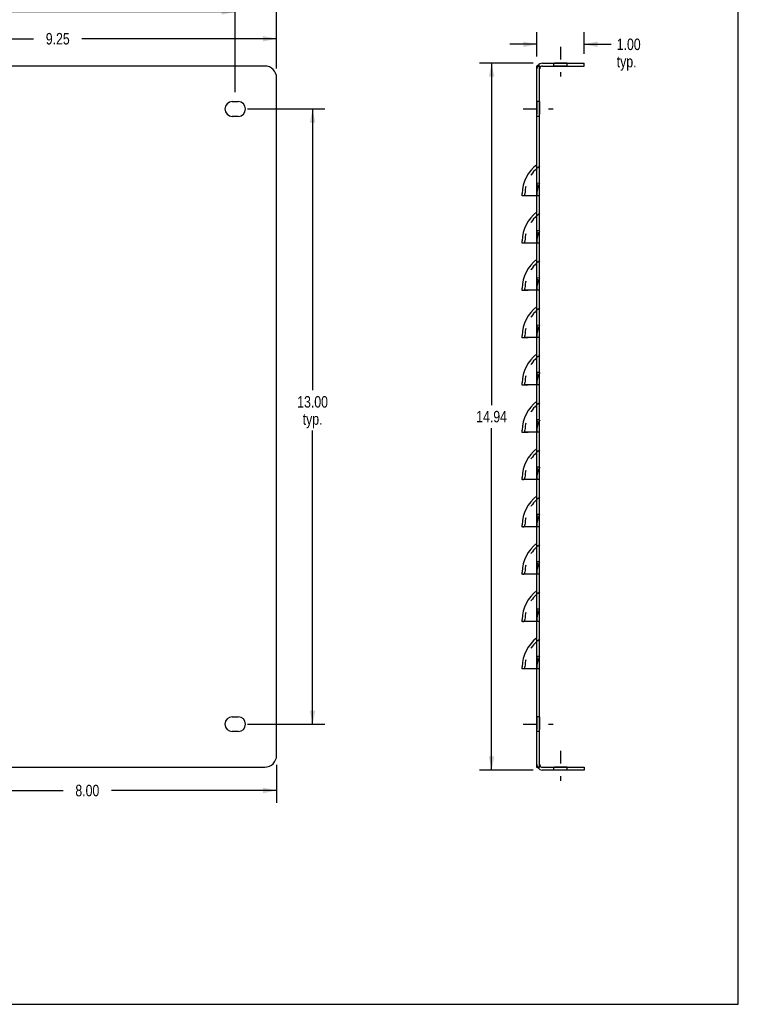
# Model space of a CAD drawing. Header units: inches. Extents: x 0 to 48.6, y 0 to 31.4.
# Tile 3 of 4: x 33.4 to 48.6, y 0 to 20.8. Entities that reach past the tile are written whole.
import ezdxf

# ---------------------------------------------------------------- set-up
doc = ezdxf.new("R2010")
doc.units = ezdxf.units.IN
doc.header["$LTSCALE"] = 2.671429
doc.header["$MEASUREMENT"] = 0
doc.linetypes.add('DASHED', pattern=[0.2, 0.1, -0.1])
doc.linetypes.add('HIDDEN', pattern=[0.2, 0.1, -0.1])
doc.layers.get('0').update_dxf_attribs({"linetype": 'CONTINUOUS'})
for name, color, linetype in [('02___PRT_ALL_AXES', 7, 'CONTINUOUS'), ('DEFAULT_2', 8, 'HIDDEN'), ('DIMENSIONS', 7, 'CONTINUOUS')]:
    doc.layers.add(name, color=color, linetype=linetype)
doc.styles.get("Standard").update_dxf_attribs({"font": 'txt', "width": 0.8})
doc.dimstyles.new('DIMSTYLE_1', dxfattribs={"dimtxt": 0.242857, "dimasz": 0.285714, "dimexe": 0.09, "dimexo": 0.07, "dimgap": 0.0425, "dimtad": 0, "dimtih": 1, "dimtoh": 1, "dimzin": 4, "dimdsep": 46, "dimtxsty": 'Standard', "dimblk": '_FILLED', "dimblk1": '_FILLED', "dimblk2": '_FILLED', "dimcen": 0.09, "dimadec": 0, "dimazin": 0, "dimtfac": 1, "dimtofl": 0, "dimtmove": 0, "dimatfit": 3, "dimldrblk": '_FILLED', "dimfxl": 0, "dimtolj": 1, "dimtzin": 4, "dimarcsym": 0})

# ---------------------------------------------------------------- blocks, each defined once
blk = doc.blocks.new('_FILLED')
at = {"color": 0, "linetype": 'ByBlock'}
blk.add_solid([(0, 0), (-1, 0.2), (-1, -0.2)], dxfattribs=at)
blk = doc.blocks.new('*D1')
at = {"layer": 'DIMENSIONS', "color": 2, "linetype": 'Continuous'}
for p, q in [((3.063, 19.778), (3.063, 21.915)), ((38.813, 19.778), (38.813, 21.915)), ((3.063, 21.658), (20.331, 21.658)), ((38.813, 21.658), (21.545, 21.658))]:
    blk.add_line(p, q, dxfattribs=at)
at = {"layer": 'DIMENSIONS', "color": 2, "linetype": 'Continuous', "xscale": 0.2857142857, "yscale": 0.2857142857, "zscale": 0.2857142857, "rotation": 180}
blk.add_blockref('_FILLED', (3.063, 21.658), dxfattribs=at)
at = {"layer": 'DIMENSIONS', "color": 2, "linetype": 'Continuous', "xscale": 0.2857142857, "yscale": 0.2857142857, "zscale": 0.2857142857}
blk.add_blockref('_FILLED', (38.813, 21.658), dxfattribs=at)
at = {"layer": 'DIMENSIONS', "color": 2, "linetype": 'Continuous', "insert": (20.938, 21.78), "char_height": 0.2429, "width": 0.97143, "attachment_point": 2, "line_spacing_factor": 0.9}
blk.add_mtext('35.75', dxfattribs=at)
blk = doc.blocks.new('*D2')
at = {"layer": 'DIMENSIONS', "color": 2, "linetype": 'Continuous'}
for p, q in [((44.233, 19.888), (43.099, 19.888)), ((43.357, 19.888), (43.357, 12.663)), ((43.357, 4.951), (43.357, 12.177)), ((44.233, 4.951), (43.099, 4.951))]:
    blk.add_line(p, q, dxfattribs=at)
at = {"layer": 'DIMENSIONS', "color": 2, "linetype": 'Continuous', "xscale": 0.2857142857, "yscale": 0.2857142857, "zscale": 0.2857142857}
for p, rotation in [((43.357, 19.888), 90), ((43.357, 4.951), 270)]:
    blk.add_blockref('_FILLED', p, dxfattribs=dict(at, rotation=rotation))
at = {"layer": 'DIMENSIONS', "color": 2, "linetype": 'Continuous', "insert": (43.357, 12.541), "char_height": 0.2429, "width": 0.97143, "attachment_point": 2, "line_spacing_factor": 0.9}
blk.add_mtext('14.94', dxfattribs=at)
blk = doc.blocks.new('*D3')
at = {"layer": 'DIMENSIONS', "color": 2, "linetype": 'Continuous'}
for p, q in [((29.563, 20.088), (29.563, 20.662)), ((38.813, 19.778), (38.813, 20.662)), ((29.563, 20.404), (33.678, 20.404)), ((38.813, 20.404), (34.698, 20.404))]:
    blk.add_line(p, q, dxfattribs=at)
at = {"layer": 'DIMENSIONS', "color": 2, "linetype": 'Continuous', "xscale": 0.2857142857, "yscale": 0.2857142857, "zscale": 0.2857142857, "rotation": 180}
blk.add_blockref('_FILLED', (29.563, 20.404), dxfattribs=at)
at = {"layer": 'DIMENSIONS', "color": 2, "linetype": 'Continuous', "xscale": 0.2857142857, "yscale": 0.2857142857, "zscale": 0.2857142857}
blk.add_blockref('_FILLED', (38.813, 20.404), dxfattribs=at)
at = {"layer": 'DIMENSIONS', "color": 2, "linetype": 'Continuous', "insert": (34.188, 20.526), "char_height": 0.2429, "width": 0.77714, "attachment_point": 2, "line_spacing_factor": 0.9}
blk.add_mtext('9.25', dxfattribs=at)
blk = doc.blocks.new('*D6')
at = {"layer": 'DIMENSIONS', "color": 2, "linetype": 'Continuous'}
for p, q in [((38.813, 5.061), (38.813, 4.261)), ((30.813, 4.751), (30.813, 4.261)), ((30.813, 4.518), (34.303, 4.518)), ((38.813, 4.518), (35.323, 4.518))]:
    blk.add_line(p, q, dxfattribs=at)
at = {"layer": 'DIMENSIONS', "color": 2, "linetype": 'Continuous', "xscale": 0.2857142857, "yscale": 0.2857142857, "zscale": 0.2857142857, "rotation": 180}
blk.add_blockref('_FILLED', (30.813, 4.518), dxfattribs=at)
at = {"layer": 'DIMENSIONS', "color": 2, "linetype": 'Continuous', "xscale": 0.2857142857, "yscale": 0.2857142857, "zscale": 0.2857142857}
blk.add_blockref('_FILLED', (38.813, 4.518), dxfattribs=at)
at = {"layer": 'DIMENSIONS', "color": 2, "linetype": 'Continuous', "insert": (34.813, 4.639), "char_height": 0.2429, "width": 0.77714, "attachment_point": 2, "line_spacing_factor": 0.9}
blk.add_mtext('8.00', dxfattribs=at)
blk = doc.blocks.new('*D7')
at = {"layer": 'DIMENSIONS', "color": 2, "linetype": 'Continuous'}
for p, q in [((44.313, 20.028), (44.313, 20.544)), ((45.313, 20.088), (45.313, 20.544)), ((44.313, 20.287), (43.742, 20.287)), ((45.313, 20.287), (45.881, 20.287))]:
    blk.add_line(p, q, dxfattribs=at)
at = {"layer": 'DIMENSIONS', "color": 2, "linetype": 'Continuous', "xscale": 0.2857142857, "yscale": 0.2857142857, "zscale": 0.2857142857}
blk.add_blockref('_FILLED', (44.313, 20.287), dxfattribs=at)
at = {"layer": 'DIMENSIONS', "color": 2, "linetype": 'Continuous', "xscale": 0.2857142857, "yscale": 0.2857142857, "zscale": 0.2857142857, "rotation": 180}
blk.add_blockref('_FILLED', (45.313, 20.287), dxfattribs=at)
at = {"layer": 'DIMENSIONS', "color": 2, "linetype": 'Continuous', "insert": (46.002, 20.408), "char_height": 0.2429, "width": 0.77714, "attachment_point": 1, "line_spacing_factor": 0.9}
blk.add_mtext('1.00\\Ptyp.', dxfattribs=at)
blk = doc.blocks.new('*D10')
at = {"layer": 'DIMENSIONS', "color": 2, "linetype": 'Continuous'}
for p, q in [((38.201, 18.92), (39.831, 18.92)), ((39.574, 18.92), (39.574, 12.975)), ((39.574, 5.92), (39.574, 12.125)), ((38.201, 5.92), (39.831, 5.92))]:
    blk.add_line(p, q, dxfattribs=at)
at = {"layer": 'DIMENSIONS', "color": 2, "linetype": 'Continuous', "xscale": 0.2857142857, "yscale": 0.2857142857, "zscale": 0.2857142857}
for p, rotation in [((39.574, 18.92), 90), ((39.574, 5.92), 270)]:
    blk.add_blockref('_FILLED', p, dxfattribs=dict(at, rotation=rotation))
at = {"layer": 'DIMENSIONS', "color": 2, "linetype": 'Continuous', "insert": (39.574, 12.853), "char_height": 0.2429, "width": 0.97143, "attachment_point": 2, "line_spacing_factor": 0.9}
blk.add_mtext('13.00\\Ptyp.', dxfattribs=at)
blk = doc.blocks.new('*D19')
at = {"color": 2, "linetype": 'Continuous'}
for p, q in [((3.938, 19.276), (3.938, 21.229)), ((37.938, 19.276), (37.938, 21.229)), ((3.938, 20.972), (20.331, 20.972)), ((37.938, 20.972), (21.545, 20.972))]:
    blk.add_line(p, q, dxfattribs=at)
at = {"color": 2, "linetype": 'Continuous', "xscale": 0.2857142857, "yscale": 0.2857142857, "zscale": 0.2857142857, "rotation": 180}
blk.add_blockref('_FILLED', (3.938, 20.972), dxfattribs=at)
at = {"color": 2, "linetype": 'Continuous', "xscale": 0.2857142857, "yscale": 0.2857142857, "zscale": 0.2857142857}
blk.add_blockref('_FILLED', (37.938, 20.972), dxfattribs=at)
at = {"color": 2, "linetype": 'Continuous', "insert": (20.938, 21.093), "char_height": 0.2429, "width": 0.97143, "attachment_point": 2, "line_spacing_factor": 0.9}
blk.add_mtext('34.00', dxfattribs=at)

msp = doc.modelspace()

# ---------------------------------------------------------------- linework, layer by layer
at = {"color": 7, "linetype": 'Continuous'}
for p, q in [((48.571, 0), (48.571, 31.429)), ((44.373, 19.828), (44.313, 19.828)), ((44.342, 19.847), (44.353, 19.838)), ((44.373, 5.011), (44.373, 19.828)), ((44.433, 19.828), (45.313, 19.828)), ((45.313, 19.828), (45.313, 19.888)), ((44.373, 5.011), (44.313, 5.011)), ((44.342, 4.993), (44.353, 5.002)), ((44.433, 5.011), (45.313, 5.011)), ((45.313, 5.011), (45.313, 4.951)), ((0, 0), (48.571, 0))]:
    msp.add_line(p, q, dxfattribs=at)
at = {"color": 3, "linetype": 'Continuous'}
for p, q in [((38.563, 19.828), (29.589, 19.828)), ((44.313, 5.011), (44.313, 19.828)), ((44.338, 19.844), (44.334, 19.841)), ((44.342, 19.847), (44.338, 19.844)), ((44.433, 19.888), (45.313, 19.888)), ((38.813, 5.261), (38.813, 19.578)), ((44.001, 17.087), (44.001, 17.131)), ((44.311, 17.088), (44.128, 17.087)), ((44.001, 16.087), (44.001, 16.131)), ((44.311, 16.088), (44.128, 16.087)), ((44.001, 15.087), (44.001, 15.131)), ((44.311, 15.088), (44.128, 15.087)), ((44.001, 14.087), (44.001, 14.131)), ((44.311, 14.088), (44.128, 14.087)), ((44.001, 13.087), (44.001, 13.131)), ((44.311, 13.088), (44.128, 13.087)), ((44.001, 12.087), (44.001, 12.131)), ((44.311, 12.088), (44.128, 12.087)), ((44.001, 11.087), (44.001, 11.131)), ((44.311, 11.088), (44.128, 11.087)), ((44.001, 10.087), (44.001, 10.131)), ((44.311, 10.088), (44.128, 10.087)), ((44.001, 9.087), (44.001, 9.131)), ((44.311, 9.088), (44.128, 9.087)), ((44.001, 8.087), (44.001, 8.131)), ((44.311, 8.088), (44.128, 8.087)), ((44.001, 7.087), (44.001, 7.131)), ((44.311, 7.088), (44.128, 7.087)), ((30.839, 5.011), (38.563, 5.011)), ((44.338, 4.996), (44.334, 4.998)), ((44.342, 4.993), (44.338, 4.996)), ((45.313, 4.951), (44.433, 4.951))]:
    msp.add_line(p, q, dxfattribs=at)
for points in [[(44.334, 19.841), (44.329, 19.839), (44.324, 19.837), (44.32, 19.835), (44.316, 19.833), (44.314, 19.831)], [(44.128, 17.087), (44.035, 17.086), (44.016, 17.086), (44.005, 17.087), (44.001, 17.087)], [(44.128, 16.087), (44.035, 16.086), (44.016, 16.086), (44.005, 16.087), (44.001, 16.087)], [(44.128, 15.087), (44.035, 15.086), (44.016, 15.086), (44.005, 15.087), (44.001, 15.087)], [(44.128, 14.087), (44.035, 14.086), (44.016, 14.086), (44.005, 14.087), (44.001, 14.087)], [(44.128, 13.087), (44.035, 13.086), (44.016, 13.086), (44.005, 13.087), (44.001, 13.087)], [(44.128, 12.087), (44.035, 12.086), (44.016, 12.086), (44.005, 12.087), (44.001, 12.087)], [(44.128, 11.087), (44.035, 11.086), (44.016, 11.086), (44.005, 11.087), (44.001, 11.087)], [(44.128, 10.087), (44.035, 10.086), (44.016, 10.086), (44.005, 10.087), (44.001, 10.087)], [(44.128, 9.087), (44.035, 9.086), (44.016, 9.086), (44.005, 9.087), (44.001, 9.087)], [(44.128, 8.087), (44.035, 8.086), (44.016, 8.086), (44.005, 8.087), (44.001, 8.087)], [(44.128, 7.087), (44.035, 7.086), (44.016, 7.086), (44.005, 7.087), (44.001, 7.087)], [(44.334, 4.998), (44.329, 5), (44.324, 5.002), (44.32, 5.004), (44.316, 5.006), (44.314, 5.008)]]:
    msp.add_lwpolyline(points, dxfattribs=at)
at = {"color": 7, "linetype": 'Continuous'}
for points in [[(44.388, 19.808), (44.388, 19.809), (44.386, 19.811), (44.384, 19.813), (44.381, 19.816), (44.379, 19.819), (44.376, 19.822), (44.374, 19.825)], [(44.379, 19.815), (44.379, 19.815), (44.38, 19.814), (44.379, 19.815), (44.378, 19.816)], [(44.388, 5.032), (44.388, 5.031), (44.386, 5.029), (44.384, 5.027), (44.381, 5.024), (44.379, 5.021), (44.376, 5.018), (44.374, 5.014)]]:
    msp.add_lwpolyline(points, dxfattribs=at)
at = {"color": 3, "linetype": 'Continuous'}
for centre, radius, start, end in [((38.563, 19.578), 0.25, 0, 90), ((44.433, 19.768), 0.12, 90, 146.0382), ((44.801, 17.109), 0.8, 127.5623, 178.4272), ((44.801, 16.109), 0.8, 127.5623, 178.4272), ((44.801, 15.109), 0.8, 127.5623, 178.4272), ((44.801, 14.109), 0.8, 127.5623, 178.4272), ((44.801, 13.109), 0.8, 127.5623, 178.4272), ((44.801, 12.109), 0.8, 127.5623, 178.4272), ((44.801, 11.109), 0.8, 127.5623, 178.4272), ((44.801, 10.109), 0.8, 127.5623, 178.4272), ((44.801, 9.109), 0.8, 127.5623, 178.4272), ((44.801, 8.109), 0.8, 127.5623, 178.4272), ((44.801, 7.109), 0.8, 127.5623, 178.4272), ((38.563, 5.261), 0.25, 270, 360), ((44.433, 5.071), 0.12, 213.9618, 270)]:
    msp.add_arc(centre, radius, start, end, dxfattribs=at)
at = {"color": 7, "linetype": 'Continuous'}
for centre, start, end in [((44.433, 19.768), 90, 159.6051), ((44.433, 5.071), 200.3949, 270)]:
    msp.add_arc(centre, 0.06, start, end, dxfattribs=at)
at = {"layer": '02___PRT_ALL_AXES', "color": 2, "linetype": 'DASHED'}
for p, q in [((44.813, 20.234), (44.813, 19.603)), ((44.027, 18.92), (44.659, 18.92)), ((44.027, 5.92), (44.659, 5.92)), ((44.813, 5.357), (44.813, 4.725))]:
    msp.add_line(p, q, dxfattribs=at)
at = {"layer": '02___PRT_ALL_AXES', "color": 8, "linetype": 'HIDDEN'}
for p, q in [((44.673, 19.828), (44.673, 19.888)), ((44.954, 19.888), (44.673, 19.888)), ((44.954, 19.828), (44.673, 19.828)), ((44.954, 19.828), (44.954, 19.888)), ((44.313, 19.076), (44.313, 18.763)), ((44.373, 19.076), (44.313, 19.076)), ((44.373, 19.076), (44.373, 18.763)), ((44.373, 18.763), (44.313, 18.763)), ((44.373, 6.076), (44.313, 6.076)), ((44.313, 6.076), (44.313, 5.763)), ((44.373, 6.076), (44.373, 5.763)), ((44.373, 5.763), (44.313, 5.763)), ((44.954, 5.011), (44.673, 5.011)), ((44.673, 4.951), (44.673, 5.011)), ((44.954, 4.951), (44.954, 5.011)), ((44.954, 4.951), (44.673, 4.951))]:
    msp.add_line(p, q, dxfattribs=at)
at = {"layer": '02___PRT_ALL_AXES', "color": 3, "linetype": 'Continuous'}
for p, q in [((37.876, 19.076), (38.001, 19.076)), ((38.001, 18.763), (37.876, 18.763)), ((37.876, 6.076), (38.001, 6.076)), ((38.001, 5.763), (37.876, 5.763))]:
    msp.add_line(p, q, dxfattribs=at)
for centre, start, end in [((37.876, 18.92), 90, 270), ((38.001, 18.92), 270, 90), ((37.876, 5.92), 90, 270), ((38.001, 5.92), 270, 90)]:
    msp.add_arc(centre, 0.156, start, end, dxfattribs=at)
at = {"layer": 'DEFAULT_2', "color": 8, "linetype": 'HIDDEN'}
for p, q in [((44.314, 19.831), (44.313, 19.828)), ((44.344, 19.828), (44.343, 19.829)), ((44.353, 19.838), (44.388, 19.808)), ((44.374, 19.825), (44.373, 19.828)), ((44.318, 17.311), (44.313, 17.352)), ((44.313, 17.352), (44.317, 17.309)), ((44.373, 17.348), (44.313, 17.352)), ((44.319, 17.27), (44.317, 17.225)), ((44.319, 17.267), (44.318, 17.311)), ((44.061, 17.088), (44.001, 17.087)), ((44.061, 17.088), (44.061, 17.13)), ((44.311, 17.088), (44.061, 17.088)), ((44.312, 17.136), (44.311, 17.088)), ((44.311, 17.088), (44.312, 17.119)), ((44.311, 17.119), (44.311, 17.117)), ((44.311, 17.088), (44.311, 17.117)), ((44.312, 17.136), (44.314, 17.184)), ((44.312, 17.119), (44.312, 17.137)), ((44.373, 17.088), (44.313, 17.088)), ((44.317, 17.228), (44.314, 17.182)), ((44.313, 16.352), (44.317, 16.309)), ((44.373, 16.348), (44.313, 16.352)), ((44.319, 16.27), (44.317, 16.225)), ((44.061, 16.088), (44.001, 16.087)), ((44.061, 16.088), (44.061, 16.13)), ((44.311, 16.088), (44.061, 16.088)), ((44.312, 16.136), (44.311, 16.088)), ((44.311, 16.088), (44.312, 16.119)), ((44.311, 16.119), (44.311, 16.117)), ((44.311, 16.088), (44.311, 16.117)), ((44.312, 16.136), (44.314, 16.184)), ((44.312, 16.119), (44.312, 16.137)), ((44.373, 16.088), (44.313, 16.088)), ((44.317, 16.228), (44.314, 16.182)), ((44.313, 15.352), (44.317, 15.309)), ((44.373, 15.348), (44.313, 15.352)), ((44.317, 15.228), (44.314, 15.182)), ((44.319, 15.27), (44.317, 15.225)), ((44.061, 15.088), (44.001, 15.087)), ((44.061, 15.088), (44.061, 15.13)), ((44.311, 15.088), (44.061, 15.088)), ((44.312, 15.136), (44.311, 15.088)), ((44.311, 15.088), (44.312, 15.119)), ((44.311, 15.119), (44.311, 15.117)), ((44.311, 15.088), (44.311, 15.117)), ((44.312, 15.136), (44.314, 15.184)), ((44.312, 15.119), (44.312, 15.137)), ((44.373, 15.088), (44.313, 15.088)), ((44.312, 14.136), (44.314, 14.184)), ((44.313, 14.352), (44.317, 14.309)), ((44.373, 14.348), (44.313, 14.352)), ((44.317, 14.228), (44.314, 14.182)), ((44.319, 14.27), (44.317, 14.225)), ((44.061, 14.088), (44.001, 14.087)), ((44.061, 14.088), (44.061, 14.13)), ((44.311, 14.088), (44.061, 14.088)), ((44.312, 14.136), (44.311, 14.088)), ((44.311, 14.088), (44.312, 14.119)), ((44.311, 14.119), (44.311, 14.117)), ((44.311, 14.088), (44.311, 14.117)), ((44.312, 14.119), (44.312, 14.137)), ((44.373, 14.088), (44.313, 14.088)), ((44.313, 13.352), (44.317, 13.309)), ((44.373, 13.348), (44.313, 13.352)), ((44.061, 13.088), (44.061, 13.13)), ((44.312, 13.136), (44.311, 13.088)), ((44.311, 13.088), (44.312, 13.119)), ((44.311, 13.119), (44.311, 13.117)), ((44.311, 13.088), (44.311, 13.117)), ((44.312, 13.136), (44.314, 13.184)), ((44.312, 13.119), (44.312, 13.137)), ((44.317, 13.228), (44.314, 13.182)), ((44.319, 13.27), (44.317, 13.225)), ((44.061, 13.088), (44.001, 13.087)), ((44.311, 13.088), (44.061, 13.088)), ((44.373, 13.088), (44.313, 13.088)), ((44.313, 12.352), (44.317, 12.309)), ((44.373, 12.348), (44.313, 12.352)), ((44.061, 12.088), (44.001, 12.087)), ((44.061, 12.088), (44.061, 12.13)), ((44.311, 12.088), (44.061, 12.088)), ((44.312, 12.136), (44.311, 12.088)), ((44.311, 12.088), (44.312, 12.119)), ((44.311, 12.119), (44.311, 12.117)), ((44.311, 12.088), (44.311, 12.117)), ((44.312, 12.136), (44.314, 12.184)), ((44.312, 12.119), (44.312, 12.137)), ((44.373, 12.088), (44.313, 12.088)), ((44.317, 12.228), (44.314, 12.182)), ((44.319, 12.27), (44.317, 12.225)), ((44.373, 11.348), (44.313, 11.352)), ((44.313, 11.352), (44.317, 11.309)), ((44.319, 11.27), (44.317, 11.225)), ((44.061, 11.088), (44.001, 11.087)), ((44.061, 11.088), (44.061, 11.13)), ((44.311, 11.088), (44.061, 11.088)), ((44.312, 11.136), (44.311, 11.088)), ((44.311, 11.088), (44.312, 11.119)), ((44.311, 11.119), (44.311, 11.117)), ((44.311, 11.088), (44.311, 11.117)), ((44.312, 11.136), (44.314, 11.184)), ((44.312, 11.119), (44.312, 11.137)), ((44.373, 11.088), (44.313, 11.088)), ((44.317, 11.228), (44.314, 11.182)), ((44.373, 10.348), (44.313, 10.352)), ((44.313, 10.352), (44.317, 10.309)), ((44.317, 10.228), (44.314, 10.182)), ((44.319, 10.27), (44.317, 10.225)), ((44.061, 10.088), (44.001, 10.087)), ((44.061, 10.088), (44.061, 10.13)), ((44.311, 10.088), (44.061, 10.088)), ((44.312, 10.136), (44.311, 10.088)), ((44.311, 10.088), (44.312, 10.119)), ((44.311, 10.119), (44.311, 10.117)), ((44.311, 10.088), (44.311, 10.117)), ((44.312, 10.136), (44.314, 10.184)), ((44.312, 10.119), (44.312, 10.137)), ((44.373, 10.088), (44.313, 10.088)), ((44.312, 9.136), (44.314, 9.184)), ((44.373, 9.348), (44.313, 9.352)), ((44.313, 9.352), (44.317, 9.309)), ((44.317, 9.228), (44.314, 9.182)), ((44.319, 9.27), (44.317, 9.225)), ((44.061, 9.088), (44.001, 9.087)), ((44.061, 9.088), (44.061, 9.13)), ((44.311, 9.088), (44.061, 9.088)), ((44.312, 9.136), (44.311, 9.088)), ((44.311, 9.088), (44.312, 9.119)), ((44.311, 9.119), (44.311, 9.117)), ((44.311, 9.088), (44.311, 9.117)), ((44.312, 9.119), (44.312, 9.137)), ((44.373, 9.088), (44.313, 9.088)), ((44.373, 8.348), (44.313, 8.352)), ((44.313, 8.352), (44.317, 8.309)), ((44.061, 8.088), (44.061, 8.13)), ((44.312, 8.136), (44.311, 8.088)), ((44.311, 8.088), (44.312, 8.119)), ((44.311, 8.119), (44.311, 8.117)), ((44.311, 8.088), (44.311, 8.117)), ((44.312, 8.136), (44.314, 8.184)), ((44.312, 8.119), (44.312, 8.137)), ((44.317, 8.228), (44.314, 8.182)), ((44.319, 8.27), (44.317, 8.225)), ((44.061, 8.088), (44.001, 8.087)), ((44.311, 8.088), (44.061, 8.088)), ((44.373, 8.088), (44.313, 8.088)), ((44.373, 7.348), (44.313, 7.352)), ((44.313, 7.352), (44.317, 7.309)), ((44.061, 7.088), (44.001, 7.087)), ((44.061, 7.088), (44.061, 7.13)), ((44.311, 7.088), (44.061, 7.088)), ((44.312, 7.136), (44.311, 7.088)), ((44.311, 7.088), (44.312, 7.119)), ((44.311, 7.119), (44.311, 7.117)), ((44.311, 7.088), (44.311, 7.117)), ((44.312, 7.136), (44.314, 7.184)), ((44.312, 7.119), (44.312, 7.137)), ((44.373, 7.088), (44.313, 7.088)), ((44.317, 7.228), (44.314, 7.182)), ((44.319, 7.27), (44.317, 7.225)), ((44.314, 5.008), (44.313, 5.011)), ((44.353, 5.002), (44.388, 5.032)), ((44.374, 5.014), (44.373, 5.011))]:
    msp.add_line(p, q, dxfattribs=at)
for points in [[(44.343, 19.829), (44.343, 19.829), (44.343, 19.829), (44.344, 19.828), (44.346, 19.828), (44.348, 19.828), (44.35, 19.827), (44.352, 19.827), (44.354, 19.826), (44.357, 19.825), (44.359, 19.825), (44.361, 19.824), (44.364, 19.823), (44.366, 19.822), (44.368, 19.821), (44.37, 19.82), (44.372, 19.819), (44.374, 19.818), (44.376, 19.817), (44.378, 19.816), (44.379, 19.815)], [(44.319, 16.267), (44.318, 16.311), (44.313, 16.352)], [(44.319, 15.267), (44.318, 15.311), (44.313, 15.352)], [(44.319, 14.267), (44.318, 14.311), (44.313, 14.352)], [(44.319, 13.267), (44.318, 13.311), (44.313, 13.352)], [(44.319, 12.267), (44.318, 12.311), (44.313, 12.352)], [(44.319, 11.267), (44.318, 11.311), (44.313, 11.352)], [(44.319, 10.267), (44.318, 10.311), (44.313, 10.352)], [(44.319, 9.267), (44.318, 9.311), (44.313, 9.352)], [(44.319, 8.267), (44.318, 8.311), (44.313, 8.352)], [(44.319, 7.267), (44.318, 7.311), (44.313, 7.352)], [(44.38, 5.025), (44.38, 5.025), (44.379, 5.025), (44.378, 5.024), (44.376, 5.023), (44.374, 5.021), (44.372, 5.02), (44.37, 5.019), (44.368, 5.018), (44.365, 5.017), (44.363, 5.016), (44.361, 5.016), (44.358, 5.015), (44.356, 5.014), (44.354, 5.013), (44.352, 5.013), (44.35, 5.012), (44.347, 5.012), (44.346, 5.011), (44.344, 5.011), (44.343, 5.011)], [(44.343, 5.011), (44.343, 5.011), (44.343, 5.011), (44.344, 5.011)], [(44.379, 5.024), (44.38, 5.025), (44.38, 5.025)]]:
    msp.add_lwpolyline(points, dxfattribs=at)
for centre, radius, start, end in [((44.433, 19.768), 0.12, 146.0382, 180), ((44.433, 19.768), 0.06, 159.6051, 180), ((44.801, 17.109), 0.74, 125.308, 178.3647), ((44.801, 17.109), 0.49, 150.792, 182.4701), ((44.801, 16.109), 0.74, 125.308, 178.3647), ((44.801, 16.109), 0.49, 150.792, 182.4701), ((44.801, 15.109), 0.74, 125.308, 178.3647), ((44.801, 15.109), 0.49, 150.792, 182.4701), ((44.801, 14.109), 0.74, 125.308, 178.3647), ((44.801, 14.109), 0.49, 150.792, 182.4701), ((44.801, 13.109), 0.74, 125.308, 178.3647), ((44.801, 13.109), 0.49, 150.792, 182.4701), ((44.801, 12.109), 0.74, 125.308, 178.3647), ((44.801, 12.109), 0.49, 150.792, 182.4701), ((44.801, 11.109), 0.74, 125.308, 178.3647), ((44.801, 11.109), 0.49, 150.792, 182.4701), ((44.801, 10.109), 0.74, 125.308, 178.3647), ((44.801, 10.109), 0.49, 150.792, 182.4701), ((44.801, 9.109), 0.74, 125.308, 178.3647), ((44.801, 9.109), 0.49, 150.792, 182.4701), ((44.801, 8.109), 0.74, 125.308, 178.3647), ((44.801, 8.109), 0.49, 150.792, 182.4701), ((44.801, 7.109), 0.74, 125.308, 178.3647), ((44.801, 7.109), 0.49, 150.792, 182.4701), ((44.433, 5.071), 0.12, 180, 213.9618), ((44.433, 5.071), 0.06, 180, 200.3949)]:
    msp.add_arc(centre, radius, start, end, dxfattribs=at)

# ---------------------------------------------------------------- dimensions: what is measured, and where the dimension line sits
at = {"color": 2, "linetype": 'Continuous'}
dim = msp.add_linear_dim(base=(37.938, 20.972), p1=(3.938, 19.206), p2=(37.938, 19.206), dimstyle='DIMSTYLE_1', dxfattribs=at)
dim.commit()
dim.dimension.update_dxf_attribs({"geometry": '*D19', "text_midpoint": (20.938, 20.972), "dimtype": 160})
at = {"layer": 'DIMENSIONS', "color": 2, "linetype": 'Continuous'}
dim = msp.add_linear_dim(base=(38.813, 21.658), p1=(3.063, 19.708), p2=(38.813, 19.708), dimstyle='DIMSTYLE_1', dxfattribs=at)
dim.commit()
dim.dimension.update_dxf_attribs({"geometry": '*D1', "text_midpoint": (20.938, 21.658), "dimtype": 160})
for base, p1, p2, angle, picture, middle in [((29.563, 20.404), (38.813, 19.708), (29.563, 20.018), 180, '*D3', (34.188, 20.404)), ((43.357, 19.888), (44.303, 4.951), (44.303, 19.888), 90, '*D2', (43.357, 12.42)), ((30.813, 4.518), (38.813, 5.131), (30.813, 4.191), 180, '*D6', (34.813, 4.518))]:
    dim = msp.add_linear_dim(base=base, p1=p1, p2=p2, angle=angle, dimstyle='DIMSTYLE_1', dxfattribs=at)
    dim.commit()
    dim.dimension.update_dxf_attribs({"geometry": picture, "text_midpoint": middle, "dimtype": 160})
dim = msp.add_linear_dim(base=(45.313, 20.287), p1=(44.313, 19.958), p2=(45.313, 20.614), text='<>\\Ptyp.', dimstyle='DIMSTYLE_1', dxfattribs=at)
dim.commit()
dim.dimension.update_dxf_attribs({"geometry": '*D7', "text_midpoint": (46.391, 20.105), "dimtype": 160})
dim = msp.add_linear_dim(base=(39.574, 18.92), p1=(38.131, 5.92), p2=(38.131, 18.92), angle=90, text='<>\\Ptyp.', dimstyle='DIMSTYLE_1', dxfattribs=at)
dim.commit()
dim.dimension.update_dxf_attribs({"geometry": '*D10', "text_midpoint": (39.574, 12.55), "dimtype": 160})

doc.saveas('drawing.dxf')
